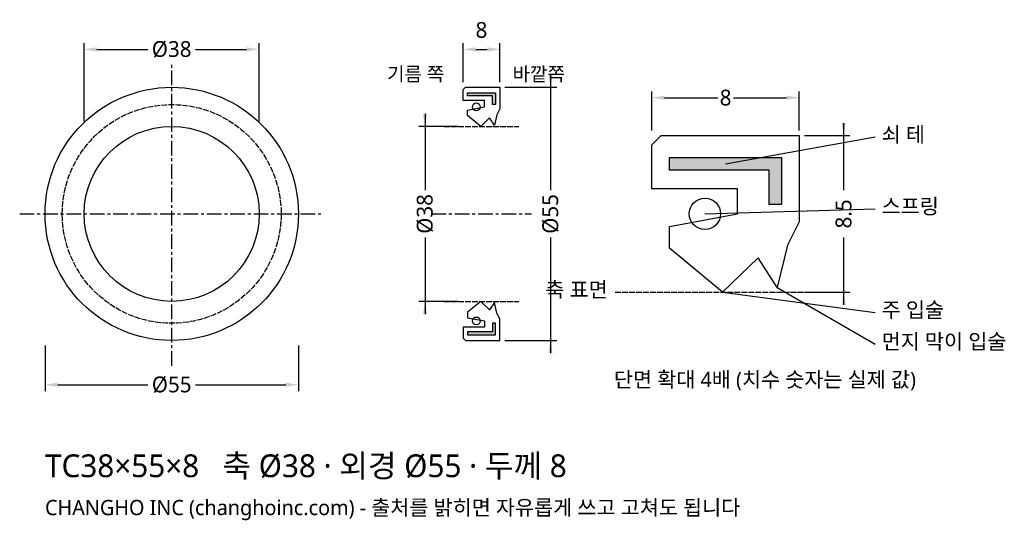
# Model space of a CAD drawing. Header units: millimetres. Extents: x -33 to 181, y -67 to 42.
import ezdxf

# ---------------------------------------------------------------- set-up
doc = ezdxf.new("R2010")
doc.units = ezdxf.units.MM
doc.linetypes.add('CENTER', pattern=[5.08, 3.175, -0.635, 0.635, -0.635])
doc.linetypes.add('DASHED', pattern=[1.524, 1.27, -0.254])
for name, color, linetype in [('문자', 7, 'CONTINUOUS'), ('쇠테', 8, 'CONTINUOUS'), ('숨은선', 3, 'DASHED'), ('외형선', 7, 'CONTINUOUS'), ('중심선', 1, 'CENTER'), ('치수', 4, 'CONTINUOUS')]:
    doc.layers.add(name, color=color, linetype=linetype)
doc.styles.add('CH_KOR', font='malgun.ttf')
doc.dimstyles.new('CH_DIM', dxfattribs={"dimtxt": 2.5, "dimasz": 2, "dimexe": 1, "dimexo": 0.8, "dimgap": 0.8, "dimtad": 1, "dimdec": 1, "dimdsep": 46, "dimtxsty": 'CH_KOR', "dimcen": 2.5, "dimclrd": 4, "dimclre": 4, "dimclrt": 4, "dimazin": 3, "dimtfac": 1, "dimtmove": 0, "dimatfit": 3})

# ---------------------------------------------------------------- blocks, each defined once
blk = doc.blocks.new('_CLOSEDFILLED')
at = {"color": 0, "linetype": 'BYBLOCK'}
blk.add_solid([(-1, 0.164), (0, 0), (-1, -0.164)], dxfattribs=at)
blk = doc.blocks.new('*D1')
at = {"color": 4}
for p, q in [((-27.5, -28.6), (-27.5, -38.5)), ((27.5, -28.6), (27.5, -38.5)), ((-24.75, -37.125), (-5.15625, -37.125)), ((5.15625, -37.125), (24.75, -37.125))]:
    blk.add_line(p, q, dxfattribs=at)
at = {"layer": 'Defpoints'}
for p in [(-27.5, -27.5), (27.5, -27.5), (-27.5, -37.125)]:
    blk.add_point(p, dxfattribs=at)
at = {"layer": '치수', "color": 4, "xscale": 2.75, "yscale": 2.75, "rotation": 180}
blk.add_blockref('_CLOSEDFILLED', (-27.5, -37.125), dxfattribs=at)
at = {"layer": '치수', "color": 4, "xscale": 2.75, "yscale": 2.75}
blk.add_blockref('_CLOSEDFILLED', (27.5, -37.125), dxfattribs=at)
at = {"layer": '치수', "color": 4, "insert": (0, -37.125), "char_height": 3.4375, "attachment_point": 5, "style": 'CH_KOR'}
blk.add_mtext('Ø55', dxfattribs=at)
blk = doc.blocks.new('*D2')
at = {"color": 4}
for p, q in [((-19, 20.1), (-19, 37.125)), ((19, 20.1), (19, 37.125)), ((-16.25, 35.75), (-5.15625, 35.75)), ((5.15625, 35.75), (16.25, 35.75))]:
    blk.add_line(p, q, dxfattribs=at)
at = {"layer": 'Defpoints'}
for p in [(-19, 35.75), (-19, 19), (19, 19)]:
    blk.add_point(p, dxfattribs=at)
at = {"layer": '치수', "color": 4, "xscale": 2.75, "yscale": 2.75, "rotation": 180}
blk.add_blockref('_CLOSEDFILLED', (-19, 35.75), dxfattribs=at)
at = {"layer": '치수', "color": 4, "xscale": 2.75, "yscale": 2.75}
blk.add_blockref('_CLOSEDFILLED', (19, 35.75), dxfattribs=at)
at = {"layer": '치수', "color": 4, "insert": (0, 35.75), "char_height": 3.4375, "attachment_point": 5, "style": 'CH_KOR'}
blk.add_mtext('Ø38', dxfattribs=at)
blk = doc.blocks.new('*D3')
at = {"color": 4}
for p, q in [((63.25, 28.6), (63.25, 37.125)), ((71.25, 28.6), (71.25, 37.125)), ((66, 35.75), (68.5, 35.75))]:
    blk.add_line(p, q, dxfattribs=at)
at = {"layer": 'Defpoints'}
for p in [(63.25, 35.75), (63.25, 27.5), (71.25, 27.5)]:
    blk.add_point(p, dxfattribs=at)
at = {"layer": '치수', "color": 4, "xscale": 2.75, "yscale": 2.75, "rotation": 180}
blk.add_blockref('_CLOSEDFILLED', (63.25, 35.75), dxfattribs=at)
at = {"layer": '치수', "color": 4, "xscale": 2.75, "yscale": 2.75}
blk.add_blockref('_CLOSEDFILLED', (71.25, 35.75), dxfattribs=at)
at = {"layer": '치수', "color": 4, "insert": (67.25, 39.94375), "char_height": 3.4375, "attachment_point": 5, "style": 'CH_KOR'}
blk.add_mtext('8', dxfattribs=at)
blk = doc.blocks.new('*D4')
at = {"color": 4}
for p, q in [((82.25, 30.25), (82.25, 5.15625)), ((72.35, 27.5), (83.625, 27.5)), ((82.25, -5.15625), (82.25, -30.25)), ((72.35, -27.5), (83.625, -27.5))]:
    blk.add_line(p, q, dxfattribs=at)
at = {"layer": 'Defpoints'}
for p in [(71.25, 27.5), (82.25, 27.5), (71.25, -27.5)]:
    blk.add_point(p, dxfattribs=at)
at = {"layer": '치수', "color": 4, "xscale": 2.75, "yscale": 2.75}
for p, rotation in [((82.25, 27.5), 270), ((82.25, -27.5), 90)]:
    blk.add_blockref('_CLOSEDFILLED', p, dxfattribs=dict(at, rotation=rotation))
at = {"layer": '치수', "color": 4, "insert": (82.25, 0), "char_height": 3.4375, "attachment_point": 5, "rotation": 90, "style": 'CH_KOR'}
blk.add_mtext('Ø55', dxfattribs=at)
blk = doc.blocks.new('*D5')
at = {"color": 4}
for p, q in [((55, 21.75), (55, 5.15625)), ((62.15, 19), (53.625, 19)), ((55, -5.15625), (55, -21.75)), ((62.15, -19), (53.625, -19))]:
    blk.add_line(p, q, dxfattribs=at)
at = {"layer": 'Defpoints'}
for p in [(55, 19), (63.25, 19), (63.25, -19)]:
    blk.add_point(p, dxfattribs=at)
at = {"layer": '치수', "color": 4, "xscale": 2.75, "yscale": 2.75}
for p, rotation in [((55, 19), 270), ((55, -19), 90)]:
    blk.add_blockref('_CLOSEDFILLED', p, dxfattribs=dict(at, rotation=rotation))
at = {"layer": '치수', "color": 4, "insert": (55, 0), "char_height": 3.4375, "attachment_point": 5, "rotation": 90, "style": 'CH_KOR'}
blk.add_mtext('Ø38', dxfattribs=at)
blk = doc.blocks.new('*D6')
at = {"color": 4}
for p, q in [((104.25, 18.1), (104.25, 26.625)), ((136.25, 18.1), (136.25, 26.625)), ((107, 25.25), (118.53125, 25.25)), ((121.96875, 25.25), (133.5, 25.25))]:
    blk.add_line(p, q, dxfattribs=at)
at = {"layer": 'Defpoints'}
for p in [(104.25, 25.25), (104.25, 17), (136.25, 17)]:
    blk.add_point(p, dxfattribs=at)
at = {"layer": '치수', "color": 4, "xscale": 2.75, "yscale": 2.75, "rotation": 180}
blk.add_blockref('_CLOSEDFILLED', (104.25, 25.25), dxfattribs=at)
at = {"layer": '치수', "color": 4, "xscale": 2.75, "yscale": 2.75}
blk.add_blockref('_CLOSEDFILLED', (136.25, 25.25), dxfattribs=at)
at = {"layer": '치수', "color": 4, "insert": (120.25, 25.25), "char_height": 3.4375, "attachment_point": 5, "style": 'CH_KOR'}
blk.add_mtext('8', dxfattribs=at)
blk = doc.blocks.new('*D7')
at = {"color": 4}
for p, q in [((145.875, 19.75), (145.875, 5.15625)), ((137.35, 17), (147.25, 17)), ((145.875, -5.15625), (145.875, -19.75)), ((137.35, -17), (147.25, -17))]:
    blk.add_line(p, q, dxfattribs=at)
at = {"layer": 'Defpoints'}
for p in [(136.25, 17), (145.875, 17), (136.25, -17)]:
    blk.add_point(p, dxfattribs=at)
at = {"layer": '치수', "color": 4, "xscale": 2.75, "yscale": 2.75}
for p, rotation in [((145.875, 17), 270), ((145.875, -17), 90)]:
    blk.add_blockref('_CLOSEDFILLED', p, dxfattribs=dict(at, rotation=rotation))
at = {"layer": '치수', "color": 4, "insert": (145.875, 0), "char_height": 3.4375, "attachment_point": 5, "rotation": 90, "style": 'CH_KOR'}
blk.add_mtext('8.5', dxfattribs=at)

msp = doc.modelspace()

# ---------------------------------------------------------------- hatches: boundary and pattern name
at = {"layer": '쇠테'}
for points in [[(64.21, 26.31), (70.29, 26.31), (70.29, 23.76), (69.61, 23.76), (69.61, 25.63), (64.21, 25.63)], [(108.09, 12.24), (132.41, 12.24), (132.41, 2.04), (129.69, 2.04), (129.69, 9.52), (108.09, 9.52)], [(64.21, -26.31), (70.29, -26.31), (70.29, -23.76), (69.61, -23.76), (69.61, -25.63), (64.21, -25.63)]]:
    msp.add_hatch(color=8, dxfattribs=at).paths.add_polyline_path(points)

# ---------------------------------------------------------------- linework, layer by layer
for points in [[(64.21, 26.31), (70.29, 26.31), (70.29, 23.76), (69.61, 23.76), (69.61, 25.63), (64.21, 25.63)], [(108.09, 12.24), (132.41, 12.24), (132.41, 2.04), (129.69, 2.04), (129.69, 9.52), (108.09, 9.52)], [(64.21, -26.31), (70.29, -26.31), (70.29, -23.76), (69.61, -23.76), (69.61, -25.63), (64.21, -25.63)]]:
    msp.add_lwpolyline(points, close=True, dxfattribs=at)
at = {"layer": '숨은선'}
for p, q in [((59.125, 19), (75.375, 19)), ((96.25, -17), (144.25, -17)), ((59.125, -19), (75.375, -19))]:
    msp.add_line(p, q, dxfattribs=at)
msp.add_circle((0, 0), 23.76, dxfattribs=at)
at = {"layer": '외형선'}
for points in [[(63.25, 27), (63.75, 27.5), (71.25, 27.5), (71.25, 22.825), (70.61, 21.55), (70.05, 19.255), (69.01, 20.87), (67.09, 19), (64.21, 21.38), (64.21, 22.57), (67.89, 23.25), (67.89, 24.61), (63.25, 24.61)], [(104.25, 15), (106.25, 17), (136.25, 17), (136.25, -1.7), (133.69, -6.8), (131.45, -15.98), (127.29, -9.52), (119.61, -17), (108.09, -7.48), (108.09, -2.72), (122.81, 0), (122.81, 5.44), (104.25, 5.44)], [(63.25, -27), (63.75, -27.5), (71.25, -27.5), (71.25, -22.825), (70.61, -21.55), (70.05, -19.255), (69.01, -20.87), (67.09, -19), (64.21, -21.38), (64.21, -22.57), (67.89, -23.25), (67.89, -24.61), (63.25, -24.61)]]:
    msp.add_lwpolyline(points, close=True, dxfattribs=at)
for centre, radius in [((0, 0), 27.5), ((66.13, 23.25), 0.85), ((0, 0), 19), ((115.77, 0), 3.4), ((66.13, -23.25), 0.85)]:
    msp.add_circle(centre, radius, dxfattribs=at)
at = {"layer": '중심선'}
for p, q in [((0, -33), (0, 33)), ((-33, 0), (33, 0)), ((56.375, 0), (78.125, 0))]:
    msp.add_line(p, q, dxfattribs=at)
at = {"layer": '치수'}
for p, q in [((120.25, 10.88), (152.75, 16.725)), ((115.77, 0), (152.75, 1.1)), ((119.61, -17), (152.75, -21.4)), ((131.45, -15.98), (152.75, -28.275))]:
    msp.add_line(p, q, dxfattribs=at)

# ---------------------------------------------------------------- texts
at = {"layer": '문자', "style": 'CH_KOR'}
for s, height, p in [('기름 쪽', 3.025, (46.75, 28.875)), ('바깥쪽', 3.025, (74, 28.875)), ('쇠 테', 3.3, (154.125, 15.625)), ('스프링', 3.3, (154.125, 0)), ('축 표면', 3.3, (81.125, -18.1)), ('주 입술', 3.3, (154.125, -22.5)), ('먼지 막이 입술', 3.3, (154.125, -29.375)), ('단면 확대 4배 (치수 숫자는 실제 값)', 3.3, (96, -37.625)), ('TC38×55×8   축 Ø38 · 외경 Ø55 · 두께 8', 4.95, (-27.5, -57.2)), ('CHANGHO INC (changhoinc.com) - 출처를 밝히면 자유롭게 쓰고 고쳐도 됩니다', 3.3, (-27.5, -65.45))]:
    msp.add_text(s, height=height, dxfattribs=at).set_placement(p)

# ---------------------------------------------------------------- dimensions: what is measured, and where the dimension line sits
at = {"layer": '치수'}
dim = msp.add_linear_dim(base=(63.25, 35.75), p1=(63.25, 27.5), p2=(71.25, 27.5), dimstyle='CH_DIM', override={"dimscale": 1.375}, dxfattribs=at)
dim.commit()
dim.dimension.update_dxf_attribs({"geometry": '*D3', "text_midpoint": (67.25, 39.944)})
for base, p1, p2, text, picture, middle in [((-19, 35.75), (-19, 19), (19, 19), 'Ø38', '*D2', (0, 35.75)), ((104.25, 25.25), (104.25, 17), (136.25, 17), '8', '*D6', (120.25, 25.25)), ((-27.5, -37.125), (-27.5, -27.5), (27.5, -27.5), 'Ø55', '*D1', (0, -37.125))]:
    dim = msp.add_linear_dim(base=base, p1=p1, p2=p2, text=text, dimstyle='CH_DIM', override={"dimscale": 1.375}, dxfattribs=at)
    dim.commit()
    dim.dimension.update_dxf_attribs({"geometry": picture, "text_midpoint": middle})
for base, p1, p2, text, picture, middle in [((82.25, 27.5), (71.25, 27.5), (71.25, -27.5), 'Ø55', '*D4', (82.25, 0)), ((55, 19), (63.25, 19), (63.25, -19), 'Ø38', '*D5', (55, 0)), ((145.875, 17), (136.25, 17), (136.25, -17), '8.5', '*D7', (145.875, 0))]:
    dim = msp.add_linear_dim(base=base, p1=p1, p2=p2, angle=90, text=text, dimstyle='CH_DIM', override={"dimscale": 1.375}, dxfattribs=at)
    dim.commit()
    dim.dimension.update_dxf_attribs({"geometry": picture, "text_midpoint": middle})

doc.saveas('drawing.dxf')
